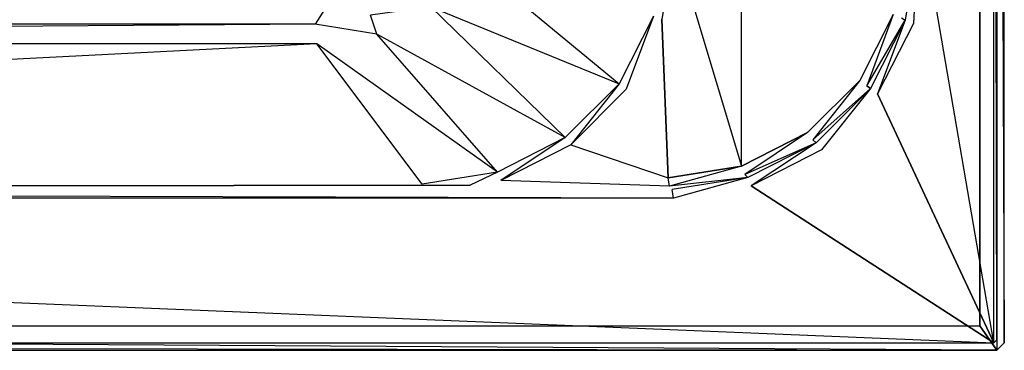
# Model space of a CAD drawing. Extents: x 0 to 1.6, y -0.7 to 0.
# Tile 3 of 7: x 1.2 to 1.6, y -0.7 to -0.57. Entities that reach past the tile are written whole.
import ezdxf

# ---------------------------------------------------------------- set-up
doc = ezdxf.new("R2010")
doc.units = 0
for name, color, linetype in [('L11_WANNE__N_BA167ARA2PWV__9___', 7, 'CONTINUOUS'), ('L12_WANNE__N_BA167ARA2PWV__9___', 7, 'CONTINUOUS'), ('L13_WANNE__N_BA167ARA2PWV__10__', 7, 'CONTINUOUS'), ('L4_WANNE__N_BA167ARA2PWV__1___R', 7, 'CONTINUOUS'), ('L5_WANNE__N_BA167ARA2PWV__2___R', 7, 'CONTINUOUS'), ('L6_WANNE__N_BA167ARA2PWV__3___R', 7, 'CONTINUOUS'), ('L7_WANNE__N_BA167ARA2PWV__4___R', 7, 'CONTINUOUS'), ('L8_WANNE__N_BA167ARA2PWV__5___R', 7, 'CONTINUOUS'), ('L9_WANNE__N_BA167ARA2PWV__6___R', 7, 'CONTINUOUS')]:
    doc.layers.add(name, color=color, linetype=linetype)

msp = doc.modelspace()

# ---------------------------------------------------------------- linework, layer by layer
at = {"layer": 'L11_WANNE__N_BA167ARA2PWV__9___', "color": 8}
for points, invisible_edges in [([(1.597, 0, 0.422), (1.59, -0.01, 0.422), (1.597, -0.7, 0.422), (1.597, 0, 0.422)], 15), ([(1.597, 0, 0.422), (1.597, -0.7, 0.422), (1.6, -0.697, 0.422), (1.597, 0, 0.422)], 15), ([(1.597, 0, 0.422), (1.6, -0.697, 0.422), (1.6, -0.003, 0.422), (1.597, 0, 0.422)], 15), ([(1.59, -0.69, 0.422), (1.597, -0.7, 0.422), (1.59, -0.01, 0.422), (1.59, -0.69, 0.422)], 10), ([(0.01, -0.69, 0.422), (0.003, -0.7, 0.422), (1.597, -0.7, 0.422), (0.01, -0.69, 0.422)], 10), ([(0.01, -0.69, 0.422), (1.597, -0.7, 0.422), (1.59, -0.69, 0.422), (0.01, -0.69, 0.422)], 13)]:
    msp.add_3dface(points, dxfattribs=dict(at, invisible_edges=invisible_edges))
at = {"layer": 'L12_WANNE__N_BA167ARA2PWV__9___', "color": 8}
for points, invisible_edges in [([(1.597, 0, 0.425), (1.59, -0.01, 0.425), (1.597, -0.7, 0.425), (1.597, 0, 0.425)], 15), ([(1.597, 0, 0.425), (1.597, -0.7, 0.425), (1.6, -0.697, 0.425), (1.597, 0, 0.425)], 15), ([(1.597, 0, 0.425), (1.6, -0.697, 0.425), (1.6, -0.003, 0.425), (1.597, 0, 0.425)], 10), ([(1.59, -0.69, 0.425), (1.597, -0.7, 0.425), (1.59, -0.01, 0.425), (1.59, -0.69, 0.425)], 10), ([(0.01, -0.69, 0.425), (0.003, -0.7, 0.425), (1.597, -0.7, 0.425), (0.01, -0.69, 0.425)], 10), ([(0.01, -0.69, 0.425), (1.597, -0.7, 0.425), (1.59, -0.69, 0.425), (0.01, -0.69, 0.425)], 13)]:
    msp.add_3dface(points, dxfattribs=dict(at, invisible_edges=invisible_edges))
at = {"layer": 'L13_WANNE__N_BA167ARA2PWV__10__', "color": 8}
for points, invisible_edges in [([(1.59, -0.01, 0.422), (1.59, -0.69, 0.425), (1.59, -0.69, 0.422), (1.59, -0.01, 0.422)], 13), ([(1.59, -0.69, 0.425), (1.59, -0.01, 0.422), (1.59, -0.01, 0.425), (1.59, -0.69, 0.425)], 14), ([(1.59, -0.69, 0.425), (0.01, -0.69, 0.422), (1.59, -0.69, 0.422), (1.59, -0.69, 0.425)], 13), ([(0.01, -0.69, 0.422), (1.59, -0.69, 0.425), (0.01, -0.69, 0.425), (0.01, -0.69, 0.422)], 14)]:
    msp.add_3dface(points, dxfattribs=dict(at, invisible_edges=invisible_edges))
at = {"layer": 'L4_WANNE__N_BA167ARA2PWV__1___R', "color": 8}
for points, invisible_edges in [([(1.562995, -0.56684, 0.46), (1.564514, -0.534714, 0.457054), (1.559628, -0.565568, 0.457057), (1.562995, -0.56684, 0.46)], 13), ([(1.564514, -0.534714, 0.457054), (1.562995, -0.56684, 0.46), (1.568001, -0.535236, 0.459999), (1.564514, -0.534714, 0.457054)], 14), ([(1.548359, -0.595564, 0.46), (1.559628, -0.565568, 0.457057), (1.545446, -0.593402, 0.457059), (1.548359, -0.595564, 0.46)], 13), ([(1.559628, -0.565568, 0.457057), (1.548359, -0.595564, 0.46), (1.562995, -0.56684, 0.46), (1.559628, -0.565568, 0.457057)], 14), ([(1.525563, -0.618358, 0.46), (1.545446, -0.593402, 0.457059), (1.523357, -0.615491, 0.457058), (1.525563, -0.618358, 0.46)], 13), ([(1.545446, -0.593402, 0.457059), (1.525563, -0.618358, 0.46), (1.548359, -0.595564, 0.46), (1.545446, -0.593402, 0.457059)], 14), ([(1.49684, -0.632992, 0.46), (1.523357, -0.615491, 0.457058), (1.495523, -0.629673, 0.457056), (1.49684, -0.632992, 0.46)], 13), ([(1.523357, -0.615491, 0.457058), (1.49684, -0.632992, 0.46), (1.525563, -0.618358, 0.46), (1.523357, -0.615491, 0.457058)], 14), ([(1.465236, -0.638, 0.46), (1.495523, -0.629673, 0.457056), (1.464668, -0.634559, 0.457051), (1.465236, -0.638, 0.46)], 13), ([(1.495523, -0.629673, 0.457056), (1.465236, -0.638, 0.46), (1.49684, -0.632992, 0.46), (1.495523, -0.629673, 0.457056)], 14), ([(1.465236, -0.638, 0.46), (0.165754, -0.63457, 0.457128), (0.164764, -0.638, 0.46), (1.465236, -0.638, 0.46)], 14), ([(1.465236, -0.638, 0.46), (1.464668, -0.634559, 0.457051), (0.165754, -0.63457, 0.457128), (1.465236, -0.638, 0.46)], 14)]:
    msp.add_3dface(points, dxfattribs=dict(at, invisible_edges=invisible_edges))
at = {"layer": 'L5_WANNE__N_BA167ARA2PWV__2___R', "color": 8}
for points, invisible_edges in [([(1.595757, -0.003, 0.46), (1.568001, -0.535236, 0.459999), (1.595757, -0.697, 0.46), (1.595757, -0.003, 0.46)], 10), ([(1.595757, -0.003, 0.46), (1.595757, -0.697, 0.46), (1.597, -0.695757, 0.46), (1.595757, -0.003, 0.46)], 11), ([(1.595757, -0.003, 0.46), (1.597, -0.695757, 0.46), (1.597, -0.004243, 0.46), (1.595757, -0.003, 0.46)], 15), ([(1.597, -0.004243, 0.46), (1.6, -0.697, 0.457), (1.6, -0.003, 0.457), (1.597, -0.004243, 0.46)], 14), ([(1.6, -0.003, 0.425), (1.6, -0.697, 0.457), (1.6, -0.697, 0.425), (1.6, -0.003, 0.425)], 13), ([(1.6, -0.697, 0.457), (1.6, -0.003, 0.425), (1.6, -0.003, 0.457), (1.6, -0.697, 0.457)], 14), ([(1.6, -0.697, 0.457), (1.597, -0.004243, 0.46), (1.597, -0.695757, 0.46), (1.6, -0.697, 0.457)], 13), ([(1.562995, -0.56684, 0.46), (1.595757, -0.697, 0.46), (1.568001, -0.535236, 0.459999), (1.562995, -0.56684, 0.46)], 13), ([(1.548359, -0.595564, 0.46), (1.595757, -0.697, 0.46), (1.562995, -0.56684, 0.46), (1.548359, -0.595564, 0.46)], 10), ([(1.525563, -0.618358, 0.46), (1.595757, -0.697, 0.46), (1.548359, -0.595564, 0.46), (1.525563, -0.618358, 0.46)], 13), ([(1.49684, -0.632992, 0.46), (1.595757, -0.697, 0.46), (1.525563, -0.618358, 0.46), (1.49684, -0.632992, 0.46)], 10), ([(1.465236, -0.638, 0.46), (1.595757, -0.697, 0.46), (1.49684, -0.632992, 0.46), (1.465236, -0.638, 0.46)], 13), ([(0.164764, -0.638, 0.46), (0.004243, -0.697, 0.46), (1.595757, -0.697, 0.46), (0.164764, -0.638, 0.46)], 13), ([(0.164764, -0.638, 0.46), (1.595757, -0.697, 0.46), (1.465236, -0.638, 0.46), (0.164764, -0.638, 0.46)], 10), ([(1.597, -0.7, 0.457), (0.004243, -0.697, 0.46), (0.003, -0.7, 0.457), (1.597, -0.7, 0.457)], 13), ([(0.004243, -0.697, 0.46), (1.597, -0.7, 0.457), (1.595757, -0.697, 0.46), (0.004243, -0.697, 0.46)], 14), ([(1.597, -0.7, 0.457), (1.597, -0.695757, 0.46), (1.595757, -0.697, 0.46), (1.597, -0.7, 0.457)], 13), ([(1.597, -0.695757, 0.46), (1.597, -0.7, 0.457), (1.6, -0.697, 0.457), (1.597, -0.695757, 0.46)], 14), ([(1.6, -0.697, 0.457), (1.597, -0.7, 0.425), (1.6, -0.697, 0.425), (1.6, -0.697, 0.457)], 13), ([(1.597, -0.7, 0.425), (1.6, -0.697, 0.457), (1.597, -0.7, 0.457), (1.597, -0.7, 0.425)], 14), ([(1.597, -0.7, 0.457), (0.003, -0.7, 0.425), (1.597, -0.7, 0.425), (1.597, -0.7, 0.457)], 13), ([(0.003, -0.7, 0.425), (1.597, -0.7, 0.457), (0.003, -0.7, 0.457), (0.003, -0.7, 0.425)], 14)]:
    msp.add_3dface(points, dxfattribs=dict(at, invisible_edges=invisible_edges))
at = {"layer": 'L6_WANNE__N_BA167ARA2PWV__3___R', "color": 8}
for points, invisible_edges in [([(1.544033, -0.592235, 0.447941), (1.554781, -0.563263, 0.444999), (1.54112, -0.590074, 0.445), (1.544033, -0.592235, 0.447941)], 13), ([(1.554781, -0.563263, 0.444999), (1.544033, -0.592235, 0.447941), (1.558147, -0.564535, 0.447943), (1.554781, -0.563263, 0.444999)], 14), ([(1.52205, -0.614218, 0.447942), (1.54112, -0.590074, 0.445), (1.519843, -0.61135, 0.445), (1.52205, -0.614218, 0.447942)], 13), ([(1.54112, -0.590074, 0.445), (1.52205, -0.614218, 0.447942), (1.544033, -0.592235, 0.447941), (1.54112, -0.590074, 0.445)], 14), ([(1.49435, -0.628333, 0.447944), (1.519843, -0.61135, 0.445), (1.493032, -0.625011, 0.445001), (1.49435, -0.628333, 0.447944)], 13), ([(1.519843, -0.61135, 0.445), (1.49435, -0.628333, 0.447944), (1.52205, -0.614218, 0.447942), (1.519843, -0.61135, 0.445)], 14), ([(1.463644, -0.633197, 0.447949), (1.493032, -0.625011, 0.445001), (1.463076, -0.629755, 0.445001), (1.463644, -0.633197, 0.447949)], 13), ([(1.493032, -0.625011, 0.445001), (1.463644, -0.633197, 0.447949), (1.49435, -0.628333, 0.447944), (1.493032, -0.625011, 0.445001)], 14), ([(1.463644, -0.633197, 0.447949), (1.39491, -0.630789, 0.444999), (1.38249, -0.632756, 0.445), (1.463644, -0.633197, 0.447949)], 14), ([(1.463644, -0.633197, 0.447949), (1.463076, -0.629755, 0.445001), (1.39491, -0.630789, 0.444999), (1.463644, -0.633197, 0.447949)], 14)]:
    msp.add_3dface(points, dxfattribs=dict(at, invisible_edges=invisible_edges))
at = {"layer": 'L7_WANNE__N_BA167ARA2PWV__4___R', "color": 8}
for points, invisible_edges in [([(1.493032, -0.074988, 0.444999), (1.465525, -0.166221, 0.445), (1.493032, -0.625011, 0.445001), (1.493032, -0.074988, 0.444999)], 10), ([(1.493032, -0.074988, 0.444999), (1.493032, -0.625011, 0.445001), (1.519843, -0.61135, 0.445), (1.493032, -0.074988, 0.444999)], 13), ([(1.493032, -0.074988, 0.444999), (1.519843, -0.61135, 0.445), (1.519843, -0.088649, 0.444999), (1.493032, -0.074988, 0.444999)], 15), ([(1.519843, -0.088649, 0.444999), (1.519843, -0.61135, 0.445), (1.54112, -0.590074, 0.445), (1.519843, -0.088649, 0.444999)], 15), ([(1.519843, -0.088649, 0.444999), (1.54112, -0.590074, 0.445), (1.54112, -0.109926, 0.445), (1.519843, -0.088649, 0.444999)], 15), ([(1.54112, -0.109926, 0.445), (1.54112, -0.590074, 0.445), (1.55478, -0.136737, 0.445), (1.54112, -0.109926, 0.445)], 15), ([(1.55478, -0.136737, 0.445), (1.54112, -0.590074, 0.445), (1.554781, -0.563263, 0.444999), (1.55478, -0.136737, 0.445)], 15), ([(1.465525, -0.533779, 0.445), (1.493032, -0.625011, 0.445001), (1.465525, -0.166221, 0.445), (1.465525, -0.533779, 0.445)], 10), ([(1.460558, -0.56514, 0.445), (1.463076, -0.629755, 0.445001), (1.465525, -0.533779, 0.445), (1.460558, -0.56514, 0.445)], 10), ([(1.465525, -0.533779, 0.445), (1.463076, -0.629755, 0.445001), (1.493032, -0.625011, 0.445001), (1.465525, -0.533779, 0.445)], 13), ([(1.446034, -0.593644, 0.445), (1.463076, -0.629755, 0.445001), (1.460558, -0.56514, 0.445), (1.446034, -0.593644, 0.445)], 13), ([(1.423414, -0.616265, 0.445), (1.463076, -0.629755, 0.445001), (1.446034, -0.593644, 0.445), (1.423414, -0.616265, 0.445)], 10), ([(1.463076, -0.629755, 0.445001), (1.423414, -0.616265, 0.445), (1.39491, -0.630789, 0.444999), (1.463076, -0.629755, 0.445001)], 13)]:
    msp.add_3dface(points, dxfattribs=dict(at, invisible_edges=invisible_edges))
at = {"layer": 'L8_WANNE__N_BA167ARA2PWV__5___R', "color": 8}
for points, invisible_edges in [([(1.564514, -0.534714, 0.457054), (1.558147, -0.564535, 0.447943), (1.559628, -0.565568, 0.457057), (1.564514, -0.534714, 0.457054)], 13), ([(0.270633, -0.567112, 0.03), (1.317639, -0.54515, 0.008038), (0.272361, -0.54515, 0.008038), (0.270633, -0.567112, 0.03)], 13), ([(1.317639, -0.54515, 0.008038), (0.270633, -0.567112, 0.03), (1.319367, -0.567112, 0.03), (1.317639, -0.54515, 0.008038)], 14), ([(1.319367, -0.567112, 0.03), (1.335026, -0.542396, 0.008038), (1.317639, -0.54515, 0.008038), (1.319367, -0.567112, 0.03)], 13), ([(1.335026, -0.542396, 0.008038), (1.319367, -0.567112, 0.03), (1.341898, -0.563544, 0.03), (1.335026, -0.542396, 0.008038)], 14), ([(1.366435, -0.560063, 0.06), (1.443121, -0.591482, 0.442059), (1.383912, -0.542585, 0.06), (1.366435, -0.560063, 0.06)], 14), ([(1.457191, -0.563868, 0.442056), (1.383912, -0.542585, 0.06), (1.443121, -0.591482, 0.442059), (1.457191, -0.563868, 0.442056)], 13), ([(1.366435, -0.560063, 0.06), (1.341898, -0.563544, 0.03), (1.344412, -0.571283, 0.06), (1.366435, -0.560063, 0.06)], 14), ([(1.344412, -0.571283, 0.06), (1.421207, -0.613398, 0.442058), (1.366435, -0.560063, 0.06), (1.344412, -0.571283, 0.06)], 13), ([(1.443121, -0.591482, 0.442059), (1.366435, -0.560063, 0.06), (1.421207, -0.613398, 0.442058), (1.443121, -0.591482, 0.442059)], 13), ([(1.319367, -0.567112, 0.03), (1.344412, -0.571283, 0.06), (1.341898, -0.563544, 0.03), (1.319367, -0.567112, 0.03)], 13), ([(1.544033, -0.592235, 0.447941), (1.559628, -0.565568, 0.457057), (1.558147, -0.564535, 0.447943), (1.544033, -0.592235, 0.447941)], 14), ([(0.27, -0.57515, 0.06), (1.319367, -0.567112, 0.03), (0.270633, -0.567112, 0.03), (0.27, -0.57515, 0.06)], 13), ([(1.319367, -0.567112, 0.03), (0.27, -0.57515, 0.06), (1.32, -0.57515, 0.06), (1.319367, -0.567112, 0.03)], 14), ([(1.344412, -0.571283, 0.06), (1.319367, -0.567112, 0.03), (1.32, -0.57515, 0.06), (1.344412, -0.571283, 0.06)], 14), ([(1.559628, -0.565568, 0.457057), (1.544033, -0.592235, 0.447941), (1.545446, -0.593402, 0.457059), (1.559628, -0.565568, 0.457057)], 13), ([(1.32, -0.57515, 0.06), (1.393592, -0.627467, 0.442056), (1.344412, -0.571283, 0.06), (1.32, -0.57515, 0.06)], 13), ([(1.421207, -0.613398, 0.442058), (1.344412, -0.571283, 0.06), (1.393592, -0.627467, 0.442056), (1.421207, -0.613398, 0.442058)], 14), ([(0.165754, -0.63457, 0.457128), (1.32, -0.57515, 0.06), (0.27, -0.57515, 0.06), (0.165754, -0.63457, 0.457128)], 13), ([(1.32, -0.57515, 0.06), (0.165754, -0.63457, 0.457128), (1.362981, -0.632314, 0.442051), (1.32, -0.57515, 0.06)], 10), ([(1.393592, -0.627467, 0.442056), (1.32, -0.57515, 0.06), (1.362981, -0.632314, 0.442051), (1.393592, -0.627467, 0.442056)], 14), ([(1.52205, -0.614218, 0.447942), (1.545446, -0.593402, 0.457059), (1.544033, -0.592235, 0.447941), (1.52205, -0.614218, 0.447942)], 13), ([(1.545446, -0.593402, 0.457059), (1.52205, -0.614218, 0.447942), (1.523357, -0.615491, 0.457058), (1.545446, -0.593402, 0.457059)], 14), ([(1.49435, -0.628333, 0.447944), (1.523357, -0.615491, 0.457058), (1.52205, -0.614218, 0.447942), (1.49435, -0.628333, 0.447944)], 13), ([(1.523357, -0.615491, 0.457058), (1.49435, -0.628333, 0.447944), (1.495523, -0.629673, 0.457056), (1.523357, -0.615491, 0.457058)], 14), ([(1.463644, -0.633197, 0.447949), (1.495523, -0.629673, 0.457056), (1.49435, -0.628333, 0.447944), (1.463644, -0.633197, 0.447949)], 13), ([(1.362981, -0.632314, 0.442051), (0.165754, -0.63457, 0.457128), (1.38249, -0.632756, 0.445), (1.362981, -0.632314, 0.442051)], 13), ([(1.38249, -0.632756, 0.445), (0.165754, -0.63457, 0.457128), (1.463644, -0.633197, 0.447949), (1.38249, -0.632756, 0.445)], 14), ([(1.463644, -0.633197, 0.447949), (0.165754, -0.63457, 0.457128), (1.464668, -0.634559, 0.457051), (1.463644, -0.633197, 0.447949)], 15), ([(1.495523, -0.629673, 0.457056), (1.463644, -0.633197, 0.447949), (1.464668, -0.634559, 0.457051), (1.495523, -0.629673, 0.457056)], 14)]:
    msp.add_3dface(points, dxfattribs=dict(at, invisible_edges=invisible_edges))
at = {"layer": 'L9_WANNE__N_BA167ARA2PWV__6___R', "color": 8}
for points, invisible_edges in [([(1.446034, -0.593644, 0.445), (1.457191, -0.563868, 0.442056), (1.443121, -0.591482, 0.442059), (1.446034, -0.593644, 0.445)], 13), ([(1.457191, -0.563868, 0.442056), (1.446034, -0.593644, 0.445), (1.460558, -0.56514, 0.445), (1.457191, -0.563868, 0.442056)], 14), ([(1.423414, -0.616265, 0.445), (1.443121, -0.591482, 0.442059), (1.421207, -0.613398, 0.442058), (1.423414, -0.616265, 0.445)], 13), ([(1.443121, -0.591482, 0.442059), (1.423414, -0.616265, 0.445), (1.446034, -0.593644, 0.445), (1.443121, -0.591482, 0.442059)], 14), ([(1.39491, -0.630789, 0.444999), (1.421207, -0.613398, 0.442058), (1.393592, -0.627467, 0.442056), (1.39491, -0.630789, 0.444999)], 13), ([(1.421207, -0.613398, 0.442058), (1.39491, -0.630789, 0.444999), (1.423414, -0.616265, 0.445), (1.421207, -0.613398, 0.442058)], 14), ([(1.38249, -0.632756, 0.445), (1.393592, -0.627467, 0.442056), (1.362981, -0.632314, 0.442051), (1.38249, -0.632756, 0.445)], 13), ([(1.393592, -0.627467, 0.442056), (1.38249, -0.632756, 0.445), (1.39491, -0.630789, 0.444999), (1.393592, -0.627467, 0.442056)], 14)]:
    msp.add_3dface(points, dxfattribs=dict(at, invisible_edges=invisible_edges))

doc.saveas('drawing.dxf')
